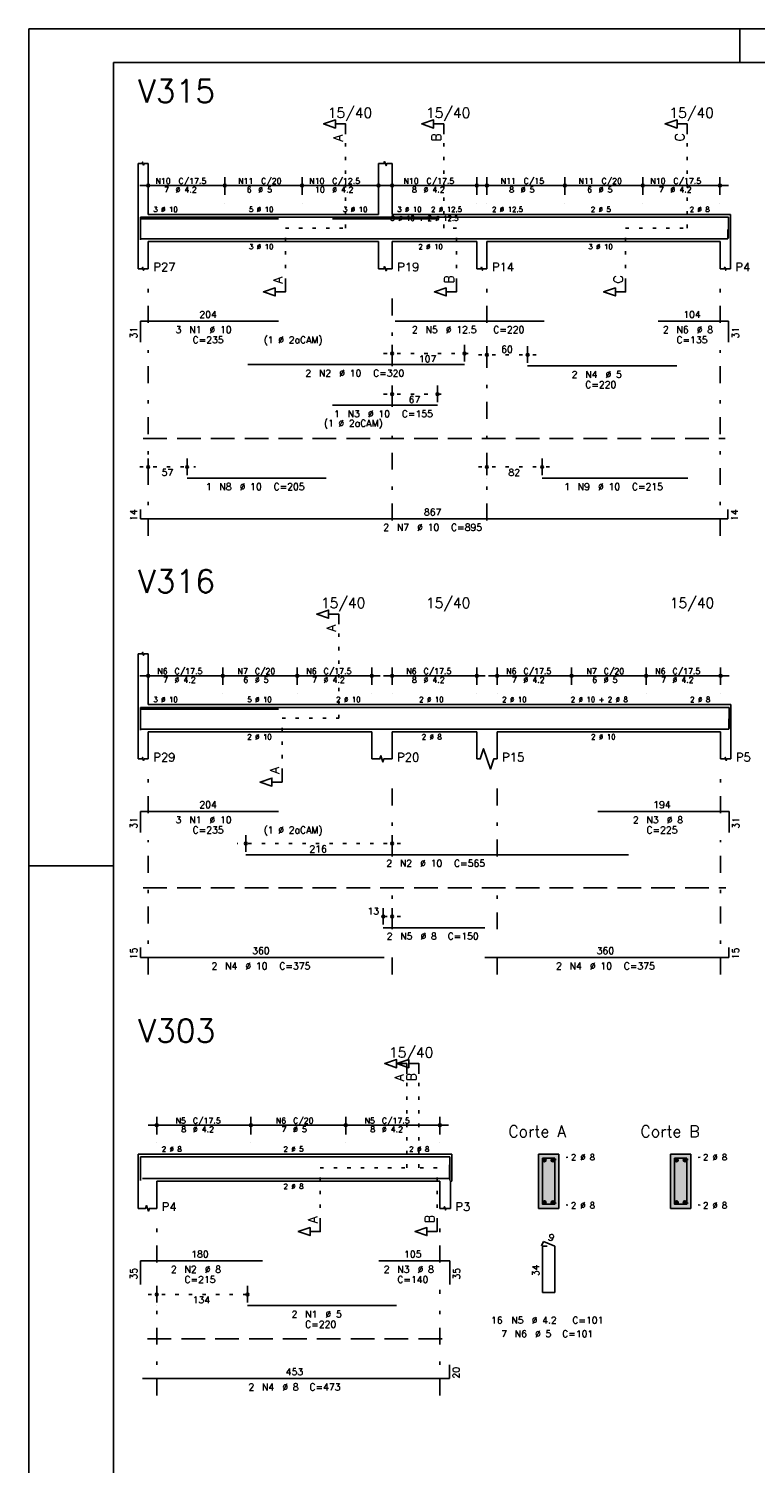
# Model space of a CAD drawing. Extents: x 0 to 119, y 0 to 84.
# Tile 2 of 10: x 0 to 21, y 42 to 84. Entities that reach past the tile are written whole.
import ezdxf

# ---------------------------------------------------------------- set-up
doc = ezdxf.new("R2010")
doc.units = 0
doc.header["$MEASUREMENT"] = 0
for name, pattern in [('ESTILO_TQS_0001', [1, 0.7, -0.3]), ('ESTILO_TQS_0002', [0.4, 0.1, -0.3]), ('ESTILO_TQS_0003', [1.5, 0.5, -0.4, 0.1, -0.5])]:
    doc.linetypes.add(name, pattern=pattern)
for name, color, linetype in [('1', 1, 'CONTINUOUS'), ('2', 2, 'CONTINUOUS'), ('4', 4, 'CONTINUOUS'), ('6', 6, 'CONTINUOUS'), ('7', 7, 'CONTINUOUS'), ('8', 8, 'CONTINUOUS'), ('9', 9, 'CONTINUOUS')]:
    doc.layers.add(name, color=color, linetype=linetype)
doc.styles.get("Standard").update_dxf_attribs({"font": 'ROMANS.SHX'})

msp = doc.modelspace()

# ---------------------------------------------------------------- linework, layer by layer
at = {"layer": '1', "linetype": 'Continuous'}
for p, q in [((0, 0), (0, 84.1)), ((0, 84.1), (118.9, 84.1)), ((21, 83.1), (21, 84.1)), ((0, 59.4), (2.5, 59.4))]:
    msp.add_line(p, q, dxfattribs=at)
at = {"layer": '1', "linetype": 'ESTILO_TQS_0002'}
for p, q in [((9.355, 78.22), (9.355, 80.99)), ((12.255, 78.22), (12.255, 80.99)), ((19.441, 78.22), (19.441, 80.99)), ((7.58, 76.635), (7.58, 78.22)), ((7.58, 78.22), (9.355, 78.22)), ((12.63, 78.22), (12.255, 78.22)), ((12.63, 76.635), (12.63, 78.22)), ((17.623, 76.635), (17.623, 78.22)), ((17.623, 78.22), (19.441, 78.22)), ((10.48, 74.52), (13.12, 74.52)), ((13.28, 74.48), (14.982, 74.48)), ((10.48, 73.32), (12.317, 73.32)), ((3.28, 71.17), (4.93, 71.17)), ((13.28, 71.17), (15.41, 71.17)), ((9.155, 63.76), (9.155, 66.53)), ((7.48, 62.175), (7.48, 63.76)), ((7.48, 63.76), (9.155, 63.76)), ((10.98, 60.06), (6.159, 60.06)), ((10.98, 57.91), (10.22, 57.91)), ((11.161, 50.5), (11.161, 53.27)), ((11.519, 50.5), (11.519, 53.27)), ((15.476, 50.725), (15.921, 50.81)), ((19.376, 50.725), (19.821, 50.81)), ((8.608, 48.915), (8.608, 50.5)), ((8.608, 50.5), (11.161, 50.5)), ((12.056, 50.5), (11.519, 50.5)), ((12.056, 48.915), (12.056, 50.5)), ((15.476, 49.475), (15.921, 49.39)), ((19.376, 49.475), (19.821, 49.39)), ((3.53, 46.76), (6.713, 46.76))]:
    msp.add_line(p, q, dxfattribs=at)
at = {"layer": '1', "linetype": 'ESTILO_TQS_0001'}
for p, q in [((3.38, 72.015), (20.566, 72.015)), ((3.38, 58.755), (20.58, 58.755)), ((3.508, 45.455), (12.494, 45.455))]:
    msp.add_line(p, q, dxfattribs=at)
at = {"layer": '1', "linetype": 'Continuous'}
for centre in [(15.226, 50.725), (15.476, 50.725), (19.126, 50.725), (19.376, 50.725), (15.226, 49.475), (15.476, 49.475), (19.126, 49.475), (19.376, 49.475)]:
    msp.add_circle(centre, 0.05, dxfattribs=at)
at = {"layer": '2', "linetype": 'Continuous'}
for p, q in [((3.23, 78.62), (3.23, 80.12)), ((3.53, 78.62), (3.53, 80.12)), ((10.33, 78.62), (10.33, 80.12)), ((10.73, 78.62), (10.73, 80.12)), ((3.53, 79.2), (3.53, 79.72)), ((5.79, 79.2), (5.79, 79.72)), ((5.79, 79.2), (5.79, 79.72)), ((8.07, 79.2), (8.07, 79.72)), ((8.07, 79.2), (8.07, 79.72)), ((10.33, 79.2), (10.33, 79.72)), ((10.73, 79.2), (10.73, 79.72)), ((13.23, 79.2), (13.23, 79.72)), ((13.53, 79.2), (13.53, 79.72)), ((15.83, 79.2), (15.83, 79.72)), ((15.83, 79.2), (15.83, 79.72)), ((18.13, 79.2), (18.13, 79.72)), ((18.13, 79.2), (18.13, 79.72)), ((20.41, 79.2), (20.41, 79.72)), ((3.28, 79.47), (6.04, 79.47)), ((5.54, 79.47), (8.32, 79.47)), ((7.82, 79.47), (10.58, 79.47)), ((10.48, 79.47), (13.48, 79.47)), ((13.28, 79.47), (16.08, 79.47)), ((15.58, 79.47), (18.38, 79.47)), ((17.88, 79.47), (20.66, 79.47)), ((3.53, 78.95), (3.53, 78.95)), ((5.79, 78.95), (5.79, 78.95)), ((5.79, 78.95), (5.79, 78.95)), ((8.07, 78.95), (8.07, 78.95)), ((8.07, 78.95), (8.07, 78.95)), ((10.33, 78.95), (10.33, 78.95)), ((10.73, 78.95), (10.73, 78.95)), ((13.23, 78.95), (13.23, 78.95)), ((13.53, 78.95), (13.53, 78.95)), ((15.83, 78.95), (15.83, 78.95)), ((15.83, 78.95), (15.83, 78.95)), ((18.13, 78.95), (18.13, 78.95)), ((18.13, 78.95), (18.13, 78.95)), ((20.41, 78.95), (20.41, 78.95)), ((3.23, 78.62), (3.23, 77.82)), ((3.53, 78.62), (10.33, 78.62)), ((10.73, 78.62), (13.23, 78.62)), ((13.23, 78.62), (13.53, 78.62)), ((13.53, 78.62), (20.416, 78.62)), ((20.416, 78.62), (20.716, 78.62)), ((20.716, 78.62), (20.716, 77.82)), ((3.23, 77.82), (3.23, 77.02)), ((3.53, 77.82), (10.33, 77.82)), ((3.53, 77.82), (3.53, 77.02)), ((10.33, 77.82), (10.33, 77.02)), ((10.73, 77.82), (13.23, 77.82)), ((10.73, 77.82), (10.73, 77.02)), ((13.23, 77.82), (13.23, 77.02)), ((13.53, 77.82), (20.416, 77.82)), ((13.53, 77.82), (13.53, 77.02)), ((20.416, 77.82), (20.416, 77.02)), ((20.716, 77.82), (20.716, 77.02)), ((10.73, 74.28), (10.73, 74.77)), ((12.87, 74.28), (12.87, 74.77)), ((13.53, 74.24), (13.53, 74.73)), ((14.732, 74.24), (14.732, 74.73)), ((10.73, 74.18), (10.73, 74.18)), ((12.87, 74.18), (12.87, 74.18)), ((13.53, 74.14), (13.53, 74.14)), ((14.732, 74.14), (14.732, 74.14)), ((10.73, 73.08), (10.73, 73.57)), ((12.067, 73.08), (12.067, 73.57)), ((10.73, 72.98), (10.73, 72.98)), ((12.067, 72.98), (12.067, 72.98)), ((3.53, 70.93), (3.53, 71.42)), ((4.68, 70.93), (4.68, 71.42)), ((13.53, 70.93), (13.53, 71.42)), ((15.16, 70.93), (15.16, 71.42)), ((3.53, 70.83), (3.53, 70.83)), ((4.68, 70.83), (4.68, 70.83)), ((13.53, 70.83), (13.53, 70.83)), ((15.16, 70.83), (15.16, 70.83)), ((3.23, 64.16), (3.23, 65.66)), ((3.53, 64.16), (3.53, 65.66)), ((3.53, 64.74), (3.53, 65.26)), ((5.73, 64.74), (5.73, 65.26)), ((5.73, 64.74), (5.73, 65.26)), ((7.93, 64.74), (7.93, 65.26)), ((7.93, 64.74), (7.93, 65.26)), ((10.13, 64.74), (10.13, 65.26)), ((10.73, 64.74), (10.73, 65.26)), ((13.23, 64.74), (13.23, 65.26)), ((13.83, 64.74), (13.83, 65.26)), ((16.03, 64.74), (16.03, 65.26)), ((16.03, 64.74), (16.03, 65.26)), ((18.23, 64.74), (18.23, 65.26)), ((18.23, 64.74), (18.23, 65.26)), ((20.43, 64.74), (20.43, 65.26)), ((3.28, 65.01), (5.98, 65.01)), ((5.48, 65.01), (8.18, 65.01)), ((7.68, 65.01), (10.38, 65.01)), ((10.48, 65.01), (13.48, 65.01)), ((13.58, 65.01), (16.28, 65.01)), ((15.78, 65.01), (18.48, 65.01)), ((17.98, 65.01), (20.68, 65.01)), ((3.53, 64.49), (3.53, 64.49)), ((5.73, 64.49), (5.73, 64.49)), ((5.73, 64.49), (5.73, 64.49)), ((7.93, 64.49), (7.93, 64.49)), ((7.93, 64.49), (7.93, 64.49)), ((10.13, 64.49), (10.13, 64.49)), ((10.73, 64.49), (10.73, 64.49)), ((13.23, 64.49), (13.23, 64.49)), ((13.83, 64.49), (13.83, 64.49)), ((16.03, 64.49), (16.03, 64.49)), ((16.03, 64.49), (16.03, 64.49)), ((18.23, 64.49), (18.23, 64.49)), ((18.23, 64.49), (18.23, 64.49)), ((20.43, 64.49), (20.43, 64.49)), ((3.23, 64.16), (3.23, 63.36)), ((3.53, 64.16), (10.13, 64.16)), ((10.13, 64.16), (10.73, 64.16)), ((10.73, 64.16), (13.23, 64.16)), ((13.23, 64.16), (13.83, 64.16)), ((13.83, 64.16), (20.43, 64.16)), ((20.43, 64.16), (20.73, 64.16)), ((20.73, 64.16), (20.73, 63.36)), ((3.23, 63.36), (3.23, 62.56)), ((3.53, 63.36), (10.13, 63.36)), ((3.53, 63.36), (3.53, 62.56)), ((10.13, 63.36), (10.13, 62.56)), ((10.73, 63.36), (13.23, 63.36)), ((10.73, 63.36), (10.73, 62.56)), ((13.23, 63.36), (13.23, 62.56)), ((13.83, 63.36), (20.43, 63.36)), ((13.83, 63.36), (13.83, 62.56)), ((20.43, 63.36), (20.43, 62.56)), ((20.73, 63.36), (20.73, 62.56)), ((6.409, 59.82), (6.409, 60.31)), ((10.73, 59.82), (10.73, 60.31)), ((6.409, 59.72), (6.409, 59.72)), ((10.73, 59.72), (10.73, 59.72)), ((10.47, 57.67), (10.47, 58.16)), ((10.73, 57.67), (10.73, 58.16)), ((10.47, 57.57), (10.47, 57.57)), ((10.73, 57.57), (10.73, 57.57)), ((3.53, 51.75), (6.81, 51.75)), ((3.78, 51.48), (3.78, 52)), ((6.31, 51.75), (9.61, 51.75)), ((6.56, 51.48), (6.56, 52)), ((6.56, 51.48), (6.56, 52)), ((9.11, 51.75), (12.39, 51.75)), ((9.36, 51.48), (9.36, 52)), ((9.36, 51.48), (9.36, 52)), ((12.14, 51.48), (12.14, 52)), ((3.78, 51.23), (3.78, 51.23)), ((6.56, 51.23), (6.56, 51.23)), ((6.56, 51.23), (6.56, 51.23)), ((9.36, 51.23), (9.36, 51.23)), ((9.36, 51.23), (9.36, 51.23)), ((12.14, 51.23), (12.14, 51.23)), ((3.237, 50.9), (3.237, 50.1)), ((3.237, 50.9), (3.78, 50.9)), ((3.78, 50.9), (12.136, 50.9)), ((12.136, 50.9), (12.449, 50.9)), ((12.449, 50.9), (12.494, 50.9)), ((12.494, 50.9), (12.494, 50.1)), ((15.651, 50.9), (15.051, 50.9)), ((15.051, 50.9), (15.051, 49.3)), ((15.651, 49.3), (15.651, 50.9)), ((19.551, 50.9), (18.951, 50.9)), ((18.951, 50.9), (18.951, 49.3)), ((19.551, 49.3), (19.551, 50.9)), ((3.237, 50.1), (3.237, 49.3)), ((3.78, 50.1), (12.136, 50.1)), ((3.78, 50.1), (3.78, 49.3)), ((12.136, 50.1), (12.136, 49.3)), ((12.449, 50.1), (12.494, 50.1)), ((12.449, 50.1), (12.449, 49.3)), ((15.051, 49.3), (15.651, 49.3)), ((18.951, 49.3), (19.551, 49.3)), ((3.78, 46.52), (3.78, 47.01)), ((6.463, 46.52), (6.463, 47.01)), ((3.78, 46.42), (3.78, 46.42)), ((6.463, 46.42), (6.463, 46.42))]:
    msp.add_line(p, q, dxfattribs=at)
at = {"layer": '2', "linetype": 'ESTILO_TQS_0003'}
for p, q in [((3.53, 75.422), (3.53, 76.52)), ((10.73, 74.142), (10.73, 76.52)), ((13.53, 75.422), (13.53, 76.52)), ((20.416, 75.422), (20.416, 76.52)), ((3.53, 69.14), (3.53, 74.618)), ((13.53, 69.592), (13.53, 74.618)), ((20.416, 69.14), (20.416, 74.618)), ((10.73, 72.942), (10.73, 73.338)), ((10.73, 69.592), (10.73, 72.138)), ((3.53, 60.962), (3.53, 62.06)), ((10.73, 59.682), (10.73, 62.06)), ((13.83, 59.682), (13.83, 62.06)), ((20.43, 60.962), (20.43, 62.06)), ((3.53, 56.2), (3.53, 60.158)), ((20.43, 56.2), (20.43, 60.158)), ((10.73, 57.532), (10.73, 58.878)), ((13.83, 57.532), (13.83, 58.878)), ((10.73, 56.2), (10.73, 56.728)), ((13.83, 56.2), (13.83, 56.728)), ((3.78, 47.702), (3.78, 48.8)), ((12.136, 47.702), (12.136, 48.8)), ((3.78, 43.78), (3.78, 46.898)), ((12.136, 43.78), (12.136, 46.898))]:
    msp.add_line(p, q, dxfattribs=at)
at = {"layer": '2', "linetype": 'Continuous'}
for points in [[(9.355, 80.99), (9.355, 81.29), (9.055, 81.29), (9.055, 81.17), (8.705, 81.29), (9.055, 81.41), (9.055, 81.29)], [(12.255, 80.99), (12.255, 81.29), (11.955, 81.29), (11.955, 81.17), (11.605, 81.29), (11.955, 81.41), (11.955, 81.29)], [(19.441, 80.99), (19.441, 81.29), (19.141, 81.29), (19.141, 81.17), (18.791, 81.29), (19.141, 81.41), (19.141, 81.29)], [(3.23, 80.12), (3.35, 80.12), (3.365, 80.165), (3.395, 80.075), (3.41, 80.12), (3.53, 80.12)], [(10.33, 80.12), (10.49, 80.12), (10.51, 80.18), (10.55, 80.06), (10.57, 80.12), (10.73, 80.12)], [(3.23, 77.02), (3.35, 77.02), (3.365, 77.065), (3.395, 76.975), (3.41, 77.02), (3.53, 77.02)], [(10.33, 77.02), (10.49, 77.02), (10.51, 77.08), (10.55, 76.96), (10.57, 77.02), (10.73, 77.02)], [(13.23, 77.02), (13.35, 77.02), (13.365, 77.065), (13.395, 76.975), (13.41, 77.02), (13.53, 77.02)], [(20.416, 77.02), (20.536, 77.02), (20.551, 77.065), (20.581, 76.975), (20.596, 77.02), (20.716, 77.02)], [(7.58, 76.635), (7.58, 76.335), (7.28, 76.335), (7.28, 76.215), (6.93, 76.335), (7.28, 76.455), (7.28, 76.335)], [(12.63, 76.635), (12.63, 76.335), (12.33, 76.335), (12.33, 76.215), (11.98, 76.335), (12.33, 76.455), (12.33, 76.335)], [(17.623, 76.635), (17.623, 76.335), (17.323, 76.335), (17.323, 76.215), (16.973, 76.335), (17.323, 76.455), (17.323, 76.335)], [(9.155, 66.53), (9.155, 66.83), (8.855, 66.83), (8.855, 66.71), (8.505, 66.83), (8.855, 66.95), (8.855, 66.83)], [(3.23, 65.66), (3.35, 65.66), (3.365, 65.705), (3.395, 65.615), (3.41, 65.66), (3.53, 65.66)], [(10.13, 62.56), (10.37, 62.56), (10.4, 62.65), (10.46, 62.47), (10.49, 62.56), (10.73, 62.56)], [(13.23, 62.56), (13.33, 62.56), (13.43, 62.86), (13.63, 62.26), (13.73, 62.56), (13.83, 62.56)], [(3.23, 62.56), (3.35, 62.56), (3.365, 62.605), (3.395, 62.515), (3.41, 62.56), (3.53, 62.56)], [(20.43, 62.56), (20.55, 62.56), (20.565, 62.605), (20.595, 62.515), (20.61, 62.56), (20.73, 62.56)], [(7.48, 62.175), (7.48, 61.875), (7.18, 61.875), (7.18, 61.755), (6.83, 61.875), (7.18, 61.995), (7.18, 61.875)], [(11.161, 53.27), (11.161, 53.57), (10.861, 53.57), (10.861, 53.45), (10.511, 53.57), (10.861, 53.69), (10.861, 53.57)], [(11.519, 53.27), (11.519, 53.57), (11.219, 53.57), (11.219, 53.45), (10.869, 53.57), (11.219, 53.69), (11.219, 53.57)], [(3.237, 49.3), (3.454, 49.3), (3.481, 49.381), (3.536, 49.219), (3.563, 49.3), (3.78, 49.3)], [(12.136, 49.3), (12.261, 49.3), (12.277, 49.347), (12.308, 49.253), (12.324, 49.3), (12.449, 49.3)], [(8.608, 48.915), (8.608, 48.615), (8.308, 48.615), (8.308, 48.495), (7.958, 48.615), (8.308, 48.735), (8.308, 48.615)], [(12.056, 48.915), (12.056, 48.615), (11.756, 48.615), (11.756, 48.495), (11.406, 48.615), (11.756, 48.735), (11.756, 48.615)]]:
    msp.add_lwpolyline(points, dxfattribs=at)
for centre, radius in [((3.53, 79.47), 0.0416), ((3.53, 79.47), 0.0208), ((5.79, 79.47), 0.0416), ((5.79, 79.47), 0.0416), ((5.79, 79.47), 0.0208), ((5.79, 79.47), 0.0208), ((8.07, 79.47), 0.0416), ((8.07, 79.47), 0.0416), ((8.07, 79.47), 0.0208), ((8.07, 79.47), 0.0208), ((10.33, 79.47), 0.0416), ((10.33, 79.47), 0.0208), ((10.73, 79.47), 0.0416), ((10.73, 79.47), 0.0208), ((13.23, 79.47), 0.0416), ((13.23, 79.47), 0.0208), ((13.53, 79.47), 0.0416), ((13.53, 79.47), 0.0208), ((15.83, 79.47), 0.0416), ((15.83, 79.47), 0.0416), ((15.83, 79.47), 0.0208), ((15.83, 79.47), 0.0208), ((18.13, 79.47), 0.0416), ((18.13, 79.47), 0.0416), ((18.13, 79.47), 0.0208), ((18.13, 79.47), 0.0208), ((20.41, 79.47), 0.0416), ((20.41, 79.47), 0.0208), ((10.73, 74.52), 0.04), ((10.73, 74.52), 0.02), ((12.87, 74.52), 0.04), ((12.87, 74.52), 0.02), ((13.53, 74.48), 0.04), ((13.53, 74.48), 0.02), ((14.732, 74.48), 0.04), ((14.732, 74.48), 0.02), ((10.73, 73.32), 0.04), ((10.73, 73.32), 0.02), ((12.067, 73.32), 0.04), ((12.067, 73.32), 0.02), ((3.53, 71.17), 0.04), ((3.53, 71.17), 0.02), ((4.68, 71.17), 0.04), ((4.68, 71.17), 0.02), ((13.53, 71.17), 0.04), ((13.53, 71.17), 0.02), ((15.16, 71.17), 0.04), ((15.16, 71.17), 0.02), ((3.53, 65.01), 0.0416), ((3.53, 65.01), 0.0208), ((5.73, 65.01), 0.0416), ((5.73, 65.01), 0.0416), ((5.73, 65.01), 0.0208), ((5.73, 65.01), 0.0208), ((7.93, 65.01), 0.0416), ((7.93, 65.01), 0.0416), ((7.93, 65.01), 0.0208), ((7.93, 65.01), 0.0208), ((10.13, 65.01), 0.0416), ((10.13, 65.01), 0.0208), ((10.73, 65.01), 0.0416), ((10.73, 65.01), 0.0208), ((13.23, 65.01), 0.0416), ((13.23, 65.01), 0.0208), ((13.83, 65.01), 0.0416), ((13.83, 65.01), 0.0208), ((16.03, 65.01), 0.0416), ((16.03, 65.01), 0.0416), ((16.03, 65.01), 0.0208), ((16.03, 65.01), 0.0208), ((18.23, 65.01), 0.0416), ((18.23, 65.01), 0.0416), ((18.23, 65.01), 0.0208), ((18.23, 65.01), 0.0208), ((20.43, 65.01), 0.0416), ((20.43, 65.01), 0.0208), ((6.409, 60.06), 0.04), ((10.73, 60.06), 0.04), ((6.409, 60.06), 0.02), ((10.73, 60.06), 0.02), ((10.47, 57.91), 0.04), ((10.47, 57.91), 0.02), ((10.73, 57.91), 0.04), ((10.73, 57.91), 0.02), ((3.78, 51.75), 0.0416), ((3.78, 51.75), 0.0208), ((6.56, 51.75), 0.0416), ((6.56, 51.75), 0.0416), ((6.56, 51.75), 0.0208), ((6.56, 51.75), 0.0208), ((9.36, 51.75), 0.0416), ((9.36, 51.75), 0.0416), ((9.36, 51.75), 0.0208), ((9.36, 51.75), 0.0208), ((12.14, 51.75), 0.0416), ((12.14, 51.75), 0.0208), ((3.78, 46.76), 0.04), ((3.78, 46.76), 0.02), ((6.463, 46.76), 0.04), ((6.463, 46.76), 0.02)]:
    msp.add_circle(centre, radius, dxfattribs=at)
at = {"layer": '4', "linetype": 'Continuous'}
for p, q in [((3.3, 77.92), (3.3, 78.54)), ((3.3, 78.54), (7.38, 78.54)), ((3.3, 77.87), (3.3, 78.49)), ((3.3, 78.49), (7.38, 78.49)), ((6.47, 78.54), (12.87, 78.54)), ((8.967, 78.49), (12.067, 78.49)), ((10.816, 78.54), (15.216, 78.54)), ((14.732, 78.54), (19.132, 78.54)), ((18.586, 78.54), (20.666, 78.54)), ((20.666, 78.54), (20.666, 77.92)), ((3.3, 78.18), (3.3, 77.9)), ((3.3, 77.9), (20.64, 77.9)), ((4.68, 77.9), (8.78, 77.9)), ((15.16, 77.9), (19.46, 77.9)), ((20.64, 77.9), (20.64, 78.18)), ((3.3, 63.46), (3.3, 64.08)), ((3.3, 64.08), (7.38, 64.08)), ((3.3, 63.41), (3.3, 64.03)), ((3.3, 64.03), (7.38, 64.03)), ((6.409, 64.08), (17.709, 64.08)), ((16.8, 64.08), (20.68, 64.08)), ((20.68, 64.08), (20.68, 63.46)), ((3.3, 63.74), (3.3, 63.44)), ((20.67, 63.44), (20.67, 63.74)), ((3.3, 63.44), (10.5, 63.44)), ((10.47, 63.44), (13.47, 63.44)), ((13.47, 63.44), (20.67, 63.44)), ((3.3, 50.12), (3.3, 50.82)), ((3.3, 50.82), (6.9, 50.82)), ((6.463, 50.82), (10.863, 50.82)), ((10.334, 50.82), (12.434, 50.82)), ((12.434, 50.82), (12.434, 50.12)), ((12.42, 50.18), (12.42, 50.58)), ((3.36, 50.18), (12.42, 50.18))]:
    msp.add_line(p, q, dxfattribs=at)
for points in [[(15.171, 50.78), (15.171, 49.42), (15.531, 49.42), (15.531, 50.78), (15.171, 50.78)], [(19.071, 50.78), (19.071, 49.42), (19.431, 49.42), (19.431, 50.78), (19.071, 50.78)]]:
    msp.add_lwpolyline(points, dxfattribs=at)
at = {"layer": '6', "linetype": 'Continuous'}
for p, q in [((3.3, 74.85), (3.3, 75.47)), ((3.3, 75.47), (7.38, 75.47)), ((10.816, 75.47), (15.216, 75.47)), ((18.586, 75.47), (20.666, 75.47)), ((20.666, 75.47), (20.666, 74.85)), ((6.47, 74.19), (12.87, 74.19)), ((14.732, 74.15), (19.132, 74.15)), ((8.967, 72.99), (12.067, 72.99)), ((4.68, 70.84), (8.78, 70.84)), ((15.16, 70.84), (19.46, 70.84)), ((3.3, 69.92), (3.3, 69.64)), ((20.64, 69.64), (20.64, 69.92)), ((3.3, 69.64), (20.64, 69.64)), ((3.3, 60.39), (3.3, 61.01)), ((3.3, 61.01), (7.38, 61.01)), ((16.8, 61.01), (20.68, 61.01)), ((20.68, 61.01), (20.68, 60.39)), ((6.409, 59.73), (17.709, 59.73)), ((10.47, 57.58), (13.47, 57.58)), ((3.3, 57), (3.3, 56.7)), ((20.67, 56.7), (20.67, 57)), ((3.3, 56.7), (10.5, 56.7)), ((13.47, 56.7), (20.67, 56.7)), ((15.199, 48.32), (15.145, 48.191)), ((15.531, 48.18), (15.199, 48.32)), ((15.311, 48.18), (15.171, 48.18)), ((15.171, 48.18), (15.171, 46.82)), ((15.531, 46.82), (15.531, 48.18)), ((3.3, 47.05), (3.3, 47.75)), ((3.3, 47.75), (6.9, 47.75)), ((10.334, 47.75), (12.434, 47.75)), ((12.434, 47.75), (12.434, 47.05)), ((15.171, 46.82), (15.531, 46.82)), ((6.463, 46.43), (10.863, 46.43)), ((12.42, 44.28), (12.42, 44.68)), ((3.36, 44.28), (12.42, 44.28))]:
    msp.add_line(p, q, dxfattribs=at)
at = {"layer": '8', "linetype": 'Continuous'}
for q in [(117.9, 83.1), (2.5, 1)]:
    msp.add_line((2.5, 83.1), q, dxfattribs=at)
at = {"layer": '9', "linetype": 'Continuous'}
for points in [[(15.651, 49.3), (15.651, 50.9), (15.051, 50.9)], [(15.651, 49.3), (15.051, 50.9), (15.051, 49.3)], [(19.551, 49.3), (19.551, 50.9), (18.951, 50.9)], [(19.551, 49.3), (18.951, 50.9), (18.951, 49.3)], [(15.276, 50.725), (15.201, 50.768), (15.179, 50.742)], [(15.276, 50.725), (15.179, 50.742), (15.179, 50.708)], [(15.276, 50.725), (15.179, 50.708), (15.201, 50.682)], [(15.276, 50.725), (15.235, 50.774), (15.201, 50.768)], [(15.276, 50.725), (15.201, 50.682), (15.235, 50.676)], [(15.276, 50.725), (15.264, 50.757), (15.235, 50.774)], [(15.276, 50.725), (15.235, 50.676), (15.264, 50.693)], [(15.276, 50.725), (15.264, 50.693), (15.276, 50.725)], [(15.526, 50.725), (15.451, 50.768), (15.429, 50.742)], [(15.526, 50.725), (15.429, 50.742), (15.429, 50.708)], [(15.526, 50.725), (15.429, 50.708), (15.451, 50.682)], [(15.526, 50.725), (15.485, 50.774), (15.451, 50.768)], [(15.526, 50.725), (15.451, 50.682), (15.485, 50.676)], [(15.526, 50.725), (15.514, 50.757), (15.485, 50.774)], [(15.526, 50.725), (15.485, 50.676), (15.514, 50.693)], [(15.526, 50.725), (15.514, 50.693), (15.526, 50.725)], [(19.176, 50.725), (19.101, 50.768), (19.079, 50.742)], [(19.176, 50.725), (19.079, 50.742), (19.079, 50.708)], [(19.176, 50.725), (19.079, 50.708), (19.101, 50.682)], [(19.176, 50.725), (19.135, 50.774), (19.101, 50.768)], [(19.176, 50.725), (19.101, 50.682), (19.135, 50.676)], [(19.176, 50.725), (19.164, 50.757), (19.135, 50.774)], [(19.176, 50.725), (19.135, 50.676), (19.164, 50.693)], [(19.176, 50.725), (19.164, 50.693), (19.176, 50.725)], [(19.426, 50.725), (19.351, 50.768), (19.329, 50.742)], [(19.426, 50.725), (19.329, 50.742), (19.329, 50.708)], [(19.426, 50.725), (19.329, 50.708), (19.351, 50.682)], [(19.426, 50.725), (19.385, 50.774), (19.351, 50.768)], [(19.426, 50.725), (19.351, 50.682), (19.385, 50.676)], [(19.426, 50.725), (19.414, 50.757), (19.385, 50.774)], [(19.426, 50.725), (19.385, 50.676), (19.414, 50.693)], [(19.426, 50.725), (19.414, 50.693), (19.426, 50.725)], [(15.276, 49.475), (15.201, 49.518), (15.179, 49.492)], [(15.276, 49.475), (15.235, 49.524), (15.201, 49.518)], [(15.276, 49.475), (15.264, 49.507), (15.235, 49.524)], [(15.526, 49.475), (15.451, 49.518), (15.429, 49.492)], [(15.526, 49.475), (15.485, 49.524), (15.451, 49.518)], [(15.526, 49.475), (15.514, 49.507), (15.485, 49.524)], [(19.176, 49.475), (19.101, 49.518), (19.079, 49.492)], [(19.176, 49.475), (19.135, 49.524), (19.101, 49.518)], [(19.176, 49.475), (19.164, 49.507), (19.135, 49.524)], [(19.426, 49.475), (19.351, 49.518), (19.329, 49.492)], [(19.426, 49.475), (19.385, 49.524), (19.351, 49.518)], [(19.426, 49.475), (19.414, 49.507), (19.385, 49.524)], [(15.651, 49.3), (15.051, 49.3), (15.651, 49.3)], [(15.276, 49.475), (15.179, 49.492), (15.179, 49.458)], [(15.276, 49.475), (15.179, 49.458), (15.201, 49.432)], [(15.276, 49.475), (15.201, 49.432), (15.235, 49.426)], [(15.276, 49.475), (15.235, 49.426), (15.264, 49.443)], [(15.276, 49.475), (15.264, 49.443), (15.276, 49.475)], [(15.526, 49.475), (15.429, 49.492), (15.429, 49.458)], [(15.526, 49.475), (15.429, 49.458), (15.451, 49.432)], [(15.526, 49.475), (15.451, 49.432), (15.485, 49.426)], [(15.526, 49.475), (15.485, 49.426), (15.514, 49.443)], [(15.526, 49.475), (15.514, 49.443), (15.526, 49.475)], [(19.551, 49.3), (18.951, 49.3), (19.551, 49.3)], [(19.176, 49.475), (19.079, 49.492), (19.079, 49.458)], [(19.176, 49.475), (19.079, 49.458), (19.101, 49.432)], [(19.176, 49.475), (19.101, 49.432), (19.135, 49.426)], [(19.176, 49.475), (19.135, 49.426), (19.164, 49.443)], [(19.176, 49.475), (19.164, 49.443), (19.176, 49.475)], [(19.426, 49.475), (19.329, 49.492), (19.329, 49.458)], [(19.426, 49.475), (19.329, 49.458), (19.351, 49.432)], [(19.426, 49.475), (19.351, 49.432), (19.385, 49.426)], [(19.426, 49.475), (19.385, 49.426), (19.414, 49.443)], [(19.426, 49.475), (19.414, 49.443), (19.426, 49.475)]]:
    msp.add_solid(points, dxfattribs=at)

# ---------------------------------------------------------------- texts
at = {"layer": '2', "linetype": 'Continuous'}
for s, height, p in [('15/40', 0.3, (8.83, 81.47)), ('15/40', 0.3, (11.73, 81.47)), ('15/40', 0.3, (18.916, 81.47)), ('N10', 0.17, (3.742, 79.521)), ('C/17.5', 0.17, (4.422, 79.521)), ('N11', 0.17, (6.182, 79.521)), ('C/20', 0.17, (6.862, 79.521)), ('N10', 0.17, (8.282, 79.521)), ('C/12.5', 0.17, (8.962, 79.521)), ('N10', 0.17, (11.062, 79.521)), ('C/17.5', 0.17, (11.742, 79.521)), ('N11', 0.17, (13.932, 79.521)), ('C/15', 0.17, (14.612, 79.521)), ('N11', 0.17, (16.232, 79.521)), ('C/20', 0.17, (16.912, 79.521)), ('N10', 0.17, (18.352, 79.521)), ('C/17.5', 0.17, (19.032, 79.521)), ('7', 0.17, (3.997, 79.266)), ('%%c 4.2', 0.17, (4.337, 79.266)), ('6', 0.17, (6.437, 79.266)), ('%%c 5', 0.17, (6.777, 79.266)), ('10', 0.17, (8.452, 79.266)), ('%%c 4.2', 0.17, (8.962, 79.266)), ('8', 0.17, (11.317, 79.266)), ('%%c 4.2', 0.17, (11.657, 79.266)), ('8', 0.17, (14.187, 79.266)), ('%%c 5', 0.17, (14.527, 79.266)), ('6', 0.17, (16.487, 79.266)), ('%%c 5', 0.17, (16.827, 79.266)), ('7', 0.17, (18.607, 79.266)), ('%%c 4.2', 0.17, (18.947, 79.266)), ('3 %%c 10', 0.15, (3.68, 78.695)), ('5 %%c 10', 0.15, (6.505, 78.695)), ('3 %%c 10', 0.15, (9.28, 78.695)), ('3 %%c 10', 0.15, (10.88, 78.695)), ('2 %%c 12.5', 0.15, (11.88, 78.695)), ('2 %%c 12.5', 0.15, (13.68, 78.695)), ('2 %%c 5', 0.15, (16.598, 78.695)), ('2 %%c 8', 0.15, (19.516, 78.695)), ('3 %%c 10 + 2 %%c 12.5', 0.15, (10.68, 78.433)), ('3 %%c 10', 0.15, (6.505, 77.595)), ('2 %%c 10', 0.15, (11.505, 77.595)), ('3 %%c 10', 0.15, (16.523, 77.595)), ('P27', 0.25, (3.68, 76.945)), ('P19', 0.25, (10.88, 76.945)), ('P14', 0.25, (13.68, 76.945)), ('P4', 0.25, (20.866, 76.945)), ('204', 0.2, (5.04, 75.57)), ('104', 0.2, (19.326, 75.57)), ('3', 0.2, (4.34, 75.12)), ('N1', 0.2, (4.74, 75.12)), ('C=235', 0.2, (4.84, 74.82)), ('%%c 10', 0.2, (5.34, 75.12)), ('(1 %%c 2aCAM)', 0.2, (6.94, 74.82)), ('2', 0.2, (11.316, 75.12)), ('N5', 0.2, (11.716, 75.12)), ('%%c 12.5', 0.2, (12.316, 75.12)), ('C=220', 0.2, (13.716, 75.12)), ('2', 0.2, (18.726, 75.12)), ('C=135', 0.2, (19.126, 74.82)), ('N6', 0.2, (19.126, 75.12)), ('%%c 8', 0.2, (19.726, 75.12)), ('60', 0.2, (13.951, 74.54)), ('107', 0.2, (11.52, 74.26)), ('2', 0.2, (8.17, 73.84)), ('N2', 0.2, (8.57, 73.84)), ('%%c 10', 0.2, (9.17, 73.84)), ('C=320', 0.2, (10.17, 73.84)), ('2', 0.2, (16.032, 73.8)), ('C=220', 0.2, (16.432, 73.5)), ('N4', 0.2, (16.432, 73.8)), ('%%c 5', 0.2, (17.032, 73.8)), ('67', 0.2, (11.219, 73.06)), ('1', 0.2, (9.017, 72.64)), ('N3', 0.2, (9.417, 72.64)), ('%%c 10', 0.2, (10.017, 72.64)), ('C=155', 0.2, (11.017, 72.64)), ('(1 %%c 2aCAM)', 0.2, (8.717, 72.36)), ('57', 0.2, (3.925, 70.91)), ('82', 0.2, (14.165, 70.91)), ('1', 0.2, (5.23, 70.49)), ('N8', 0.2, (5.63, 70.49)), ('%%c 10', 0.2, (6.23, 70.49)), ('C=205', 0.2, (7.23, 70.49)), ('1', 0.2, (15.81, 70.49)), ('N9', 0.2, (16.21, 70.49)), ('%%c 10', 0.2, (16.81, 70.49)), ('C=215', 0.2, (17.81, 70.49)), ('867', 0.2, (11.67, 69.74)), ('2', 0.2, (10.47, 69.29)), ('N7', 0.2, (10.87, 69.29)), ('%%c 10', 0.2, (11.47, 69.29)), ('C=895', 0.2, (12.47, 69.29)), ('15/40', 0.3, (8.63, 67.01)), ('15/40', 0.3, (11.73, 67.01)), ('15/40', 0.3, (18.93, 67.01)), ('N6', 0.17, (3.797, 65.061)), ('C/17.5', 0.17, (4.307, 65.061)), ('N7', 0.17, (6.167, 65.061)), ('C/20', 0.17, (6.677, 65.061)), ('N6', 0.17, (8.197, 65.061)), ('C/17.5', 0.17, (8.707, 65.061)), ('N6', 0.17, (11.147, 65.061)), ('C/17.5', 0.17, (11.657, 65.061)), ('N6', 0.17, (14.097, 65.061)), ('C/17.5', 0.17, (14.607, 65.061)), ('N7', 0.17, (16.467, 65.061)), ('C/20', 0.17, (16.977, 65.061)), ('N6', 0.17, (18.497, 65.061)), ('C/17.5', 0.17, (19.007, 65.061)), ('7', 0.17, (3.967, 64.806)), ('%%c 4.2', 0.17, (4.307, 64.806)), ('6', 0.17, (6.337, 64.806)), ('%%c 5', 0.17, (6.677, 64.806)), ('7', 0.17, (8.367, 64.806)), ('%%c 4.2', 0.17, (8.707, 64.806)), ('8', 0.17, (11.317, 64.806)), ('%%c 4.2', 0.17, (11.657, 64.806)), ('7', 0.17, (14.267, 64.806)), ('%%c 4.2', 0.17, (14.607, 64.806)), ('6', 0.17, (16.637, 64.806)), ('%%c 5', 0.17, (16.977, 64.806)), ('7', 0.17, (18.667, 64.806)), ('%%c 4.2', 0.17, (19.007, 64.806)), ('3 %%c 10', 0.15, (3.68, 64.235)), ('5 %%c 10', 0.15, (6.455, 64.235)), ('2 %%c 10', 0.15, (9.08, 64.235)), ('2 %%c 10', 0.15, (11.53, 64.235)), ('2 %%c 10', 0.15, (13.98, 64.235)), ('2 %%c 10 + 2 %%c 8', 0.15, (16.005, 64.235)), ('2 %%c 8', 0.15, (19.53, 64.235)), ('2 %%c 10', 0.15, (6.455, 63.135)), ('2 %%c 8', 0.15, (11.605, 63.135)), ('2 %%c 10', 0.15, (16.605, 63.135)), ('P29', 0.25, (3.68, 62.485)), ('P20', 0.25, (10.88, 62.485)), ('P15', 0.25, (13.98, 62.485)), ('P5', 0.25, (20.88, 62.485)), ('204', 0.2, (5.04, 61.11)), ('194', 0.2, (18.44, 61.11)), ('3', 0.2, (4.34, 60.66)), ('N1', 0.2, (4.74, 60.66)), ('C=235', 0.2, (4.84, 60.36)), ('%%c 10', 0.2, (5.34, 60.66)), ('(1 %%c 2aCAM)', 0.2, (6.94, 60.36)), ('2', 0.2, (17.84, 60.66)), ('C=225', 0.2, (18.24, 60.36)), ('N3', 0.2, (18.24, 60.66)), ('%%c 8', 0.2, (18.84, 60.66)), ('216', 0.2, (8.289, 59.8)), ('2', 0.2, (10.559, 59.38)), ('N2', 0.2, (10.959, 59.38)), ('%%c 10', 0.2, (11.559, 59.38)), ('C=565', 0.2, (12.559, 59.38)), ('13', 0.2, (10.003, 57.97)), ('2', 0.2, (10.57, 57.23)), ('N5', 0.2, (10.97, 57.23)), ('%%c 8', 0.2, (11.57, 57.23)), ('C=150', 0.2, (12.37, 57.23)), ('360', 0.2, (6.6, 56.8)), ('360', 0.2, (16.77, 56.8)), ('2', 0.2, (5.4, 56.35)), ('N4', 0.2, (5.8, 56.35)), ('%%c 10', 0.2, (6.4, 56.35)), ('C=375', 0.2, (7.4, 56.35)), ('2', 0.2, (15.57, 56.35)), ('N4', 0.2, (15.97, 56.35)), ('%%c 10', 0.2, (16.57, 56.35)), ('C=375', 0.2, (17.57, 56.35)), ('15/40', 0.3, (10.636, 53.75)), ('N5', 0.17, (4.337, 51.801)), ('8', 0.17, (4.507, 51.546)), ('C/17.5', 0.17, (4.847, 51.801)), ('%%c 4.2', 0.17, (4.847, 51.546)), ('N6', 0.17, (7.297, 51.801)), ('7', 0.17, (7.467, 51.546)), ('C/20', 0.17, (7.807, 51.801)), ('%%c 5', 0.17, (7.807, 51.546)), ('N5', 0.17, (9.917, 51.801)), ('8', 0.17, (10.087, 51.546)), ('C/17.5', 0.17, (10.427, 51.801)), ('%%c 4.2', 0.17, (10.427, 51.546)), ('Corte A', 0.34, (14.161, 51.4)), ('Corte B', 0.34, (18.061, 51.4)), ('2 %%c 8', 0.15, (3.93, 50.975)), ('2 %%c 5', 0.15, (7.525, 50.975)), ('2 %%c 8', 0.15, (11.236, 50.975)), ('2 %%c 8', 0.18, (16.011, 50.72)), ('2 %%c 8', 0.18, (19.911, 50.72)), ('2 %%c 8', 0.15, (7.525, 49.875)), ('P4', 0.25, (3.93, 49.225)), ('P3', 0.25, (12.599, 49.225)), ('2 %%c 8', 0.18, (16.011, 49.3)), ('2 %%c 8', 0.18, (19.911, 49.3)), ('180', 0.2, (4.8, 47.85)), ('105', 0.2, (11.084, 47.85)), ('2', 0.2, (4.2, 47.4)), ('N2', 0.2, (4.6, 47.4)), ('%%c 8', 0.2, (5.2, 47.4)), ('2', 0.2, (10.484, 47.4)), ('N3', 0.2, (10.884, 47.4)), ('%%c 8', 0.2, (11.484, 47.4)), ('C=215', 0.2, (4.6, 47.1)), ('C=140', 0.2, (10.884, 47.1)), ('134', 0.2, (4.842, 46.5)), ('2', 0.2, (7.763, 46.08)), ('N1', 0.2, (8.163, 46.08)), ('%%c 5', 0.2, (8.763, 46.08)), ('C=220', 0.2, (8.163, 45.78)), ('16', 0.2, (13.651, 45.9)), ('N5', 0.2, (14.251, 45.9)), ('%%c 4.2', 0.2, (14.851, 45.9)), ('%%c 5', 0.2, (14.951, 45.5)), ('C=101', 0.2, (16.051, 45.9)), ('7', 0.2, (13.951, 45.5)), ('N6', 0.2, (14.351, 45.5)), ('C=101', 0.2, (15.751, 45.5)), ('453', 0.2, (7.59, 44.38)), ('2', 0.2, (6.49, 43.93)), ('N4', 0.2, (6.89, 43.93)), ('%%c 8', 0.2, (7.49, 43.93)), ('C=473', 0.2, (8.29, 43.93))]:
    msp.add_text(s, height=height, dxfattribs=at).set_placement(p)
for s, height, rotation, p in [('A', 0.272, 90, (9.273, 80.772)), ('B', 0.272, 90, (12.173, 80.772)), ('C', 0.272, 90, (19.359, 80.772)), ('A', 0.272, 90, (7.498, 76.581)), ('B', 0.272, 90, (12.548, 76.581)), ('C', 0.272, 90, (17.541, 76.581)), ('31', 0.2, 90, (3.2, 74.96)), ('31', 0.2, 90, (20.966, 74.96)), ('14', 0.2, 90, (3.2, 69.58)), ('14', 0.2, 90, (20.94, 69.58)), ('A', 0.272, 90, (9.073, 66.312)), ('A', 0.272, 90, (7.398, 62.121)), ('31', 0.2, 90, (3.2, 60.5)), ('31', 0.2, 90, (20.98, 60.5)), ('15', 0.2, 90, (3.2, 56.65)), ('15', 0.2, 90, (20.97, 56.65)), ('A', 0.272, 90, (11.079, 53.052)), ('B', 0.272, 90, (11.438, 53.052)), ('A', 0.272, 90, (8.526, 48.861)), ('B', 0.272, 90, (11.974, 48.861)), ('9', 0.2, 337.1146, (15.312, 48.381)), ('35', 0.2, 90, (3.2, 47.2)), ('35', 0.2, 90, (12.734, 47.2)), ('34', 0.2, 90, (15.071, 47.3)), ('20', 0.2, 90, (12.72, 44.28))]:
    msp.add_text(s, height=height, rotation=rotation, dxfattribs=at).set_placement(p)
at = {"layer": '7', "linetype": 'Continuous'}
for s, p in [('V315', (3.23, 81.92)), ('V316', (3.23, 67.46)), ('V303', (3.237, 54.2))]:
    msp.add_text(s, height=0.68, dxfattribs=at).set_placement(p)

doc.saveas('drawing.dxf')
